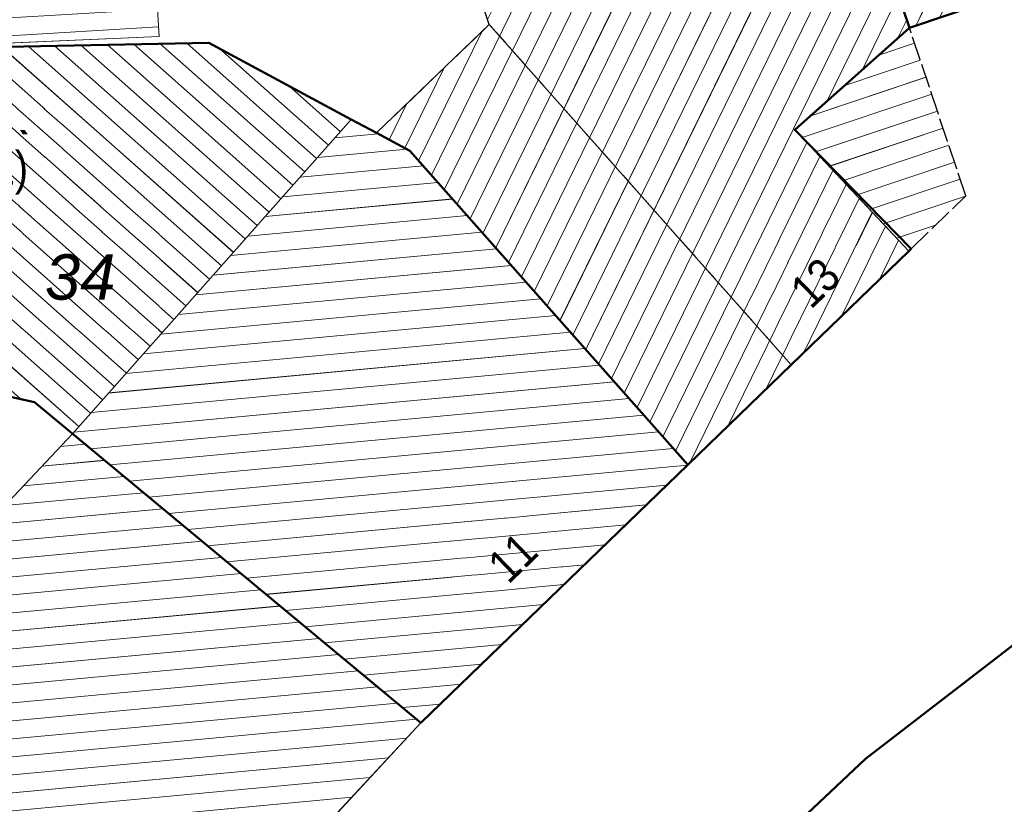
# Model space of a CAD drawing. Header units: millimetres. Extents: x 32365810 to 32368499, y 5620272 to 5622478.
# Tile 237 of 249: x 32366623 to 32366644, y 5620847 to 5620863. Entities that reach past the tile are written whole.
import ezdxf

# ---------------------------------------------------------------- set-up
doc = ezdxf.new("R2010")
doc.units = ezdxf.units.MM
for name, pattern in [('1600.1047', [0]), ('1600.2028', [0]), ('1600.2031', [0.75, 0.5, 0, 0, -0.25]), ('1600.2305', [0.75, 0.5, 0, 0, -0.25]), ('1600.2505', [0]), ('1600.2507', [0])]:
    doc.linetypes.add(name, pattern=pattern)
doc.layers.get('0').update_dxf_attribs({"color": 1, "linetype": 'CONTINUOUS'})
for name, color, linetype in [('_K_Ebene 32', 251, 'CONTINUOUS'), ('_K_Gebäude', 251, 'CONTINUOUS'), ('_K_Lagebezeichnungen', 251, 'CONTINUOUS'), ('_K_Siedlungsflächen - Bauwerke u. Einrichtungen', 251, 'CONTINUOUS'), ('Ebene 32', 7, 'CONTINUOUS')]:
    doc.layers.add(name, color=color, linetype=linetype)
doc.layers.add('_K_Flurstücke_Grenzpunkte', color=251, linetype='CONTINUOUS', lineweight=50)
for name, color, linetype, transparency in [('Flurstücke_Grenzpunkte', 11, 'CONTINUOUS', 0.75), ('Gebäude', 31, 'CONTINUOUS', 0.75), ('Lagebezeichnungen', 12, 'CONTINUOUS', 0.75), ('Siedlungsflächen - Bauwerke u. Einrichtungen', 51, 'CONTINUOUS', 0.75)]:
    doc.layers.add(name, color=color, linetype=linetype, transparency=transparency)
doc.styles.add('Flurstücksnummer - K 10 700', font='ariali.ttf')
doc.styles.add('Hausnummern NRW', font='arial.ttf', dxfattribs={"width": 0.85})

# ---------------------------------------------------------------- blocks, each defined once
blk = doc.blocks.new('O118')
at = {"layer": 'Gebäude', "color": 7, "linetype": '1600.2507', "lineweight": 18}
for p, q in [((32366132.918, 5622220.919), (32366130.558, 5622218.649)), ((32366139.234, 5622213.799), (32366132.918, 5622220.919)), ((32366130.558, 5622218.649), (32366131.259, 5622218.273)), ((32366131.259, 5622218.273), (32366137.07, 5622211.704)), ((32366137.07, 5622211.704), (32366139.234, 5622213.799))]:
    blk.add_line(p, q, dxfattribs=at)
blk = doc.blocks.new('O413')
at = {"layer": 'Gebäude', "color": 7, "linetype": '1600.2305', "lineweight": 18}
blk.add_line((32366132.918, 5622220.919), (32366130.558, 5622218.649), dxfattribs=at)
blk = doc.blocks.new('O538')
at = {"layer": 'Gebäude', "color": 7, "linetype": '1600.2305', "lineweight": 18}
blk.add_line((32366137.07, 5622211.704), (32366139.234, 5622213.799), dxfattribs=at)
blk = doc.blocks.new('O835')
at = {"layer": 'Flurstücke_Grenzpunkte', "color": 7, "linetype": '1600.2028', "lineweight": 35}
for p, q in [((32366141.709, 5622220.848), (32366134.702, 5622241.498)), ((32366139.31, 5622218.714), (32366141.709, 5622220.848)), ((32366119.654, 5622220.392), (32366127.052, 5622220.536)), ((32366127.052, 5622220.536), (32366130.032, 5622218.933)), ((32366130.032, 5622218.933), (32366130.558, 5622218.649)), ((32366141.743, 5622216.227), (32366139.31, 5622218.714)), ((32366130.558, 5622218.649), (32366131.259, 5622218.273)), ((32366131.259, 5622218.273), (32366137.07, 5622211.704)), ((32366141.693, 5622216.178), (32366141.743, 5622216.227)), ((32366139.234, 5622213.799), (32366141.693, 5622216.178)), ((32366137.07, 5622211.704), (32366139.234, 5622213.799))]:
    blk.add_line(p, q, dxfattribs=at)
blk = doc.blocks.new('O896')
at = {"layer": 'Flurstücke_Grenzpunkte', "color": 7, "linetype": '1600.2028', "lineweight": 35}
for p, q in [((32366143.775, 5622243.462), (32366134.689, 5622241.537)), ((32366146.402, 5622233.287), (32366143.775, 5622243.462)), ((32366134.702, 5622241.498), (32366134.689, 5622241.537)), ((32366141.709, 5622220.848), (32366134.702, 5622241.498)), ((32366146.439, 5622233.174), (32366146.402, 5622233.287)), ((32366149.672, 5622223.531), (32366146.439, 5622233.174)), ((32366141.709, 5622220.848), (32366149.672, 5622223.531))]:
    blk.add_line(p, q, dxfattribs=at)
at = {"layer": 'Flurstücke_Grenzpunkte', "color": 7, "lineweight": 18, "insert": (32366141.099, 5622233.456), "char_height": 0.95, "attachment_point": 8, "line_spacing_factor": 0.69, "style": 'Flurstücksnummer - K 10 700', "bg_fill": 2}
blk.add_mtext('324', dxfattribs=at)
blk = doc.blocks.new('O1095')
at = {"layer": 'Flurstücke_Grenzpunkte', "color": 7, "linetype": '1600.2028', "lineweight": 35}
for p, q in [((32366119.654, 5622220.392), (32366127.052, 5622220.536)), ((32366127.052, 5622220.536), (32366130.032, 5622218.933)), ((32366117.929, 5622214.215), (32366119.353, 5622220.386)), ((32366119.353, 5622220.386), (32366119.654, 5622220.392)), ((32366130.032, 5622218.933), (32366130.558, 5622218.649)), ((32366130.558, 5622218.649), (32366131.259, 5622218.273)), ((32366131.259, 5622218.273), (32366137.07, 5622211.704)), ((32366119.729, 5622213.823), (32366117.929, 5622214.215)), ((32366119.729, 5622213.823), (32366123.408, 5622213.013)), ((32366123.408, 5622213.013), (32366131.49, 5622206.305)), ((32366131.49, 5622206.305), (32366137.07, 5622211.704))]:
    blk.add_line(p, q, dxfattribs=at)
at = {"layer": 'Flurstücke_Grenzpunkte', "color": 7, "lineweight": 18, "insert": (32366124.36, 5622215.148), "char_height": 0.95, "attachment_point": 8, "line_spacing_factor": 0.69, "style": 'Flurstücksnummer - K 10 700', "bg_fill": 2}
blk.add_mtext('34', dxfattribs=at)
blk = doc.blocks.new('O1373')
at = {"layer": 'Flurstücke_Grenzpunkte', "color": 7, "linetype": '1600.2028', "lineweight": 35}
for p, q in [((32366146.745, 5622210.144), (32366140.787, 5622205.556)), ((32366140.787, 5622205.556), (32366135.094, 5622200.185))]:
    blk.add_line(p, q, dxfattribs=at)
blk = doc.blocks.new('O1415')
at = {"layer": 'Flurstücke_Grenzpunkte', "color": 7, "linetype": '1600.2028', "lineweight": 35}
for p, q in [((32366141.709, 5622220.848), (32366149.672, 5622223.531)), ((32366139.31, 5622218.714), (32366141.709, 5622220.848)), ((32366141.743, 5622216.227), (32366139.31, 5622218.714)), ((32366141.693, 5622216.178), (32366141.743, 5622216.227)), ((32366139.234, 5622213.799), (32366141.693, 5622216.178)), ((32366137.07, 5622211.704), (32366139.234, 5622213.799)), ((32366131.49, 5622206.305), (32366137.07, 5622211.704)), ((32366146.745, 5622210.144), (32366140.787, 5622205.556)), ((32366131.49, 5622206.305), (32366125.957, 5622200.36)), ((32366140.787, 5622205.556), (32366135.094, 5622200.185))]:
    blk.add_line(p, q, dxfattribs=at)
blk = doc.blocks.new('O1685')
at = {"layer": 'Flurstücke_Grenzpunkte', "color": 7, "linetype": '1600.2028', "lineweight": 35}
for p, q in [((32366117.198, 5622209.87), (32366119.729, 5622213.823)), ((32366119.729, 5622213.823), (32366123.408, 5622213.013)), ((32366123.408, 5622213.013), (32366131.49, 5622206.305)), ((32366117.122, 5622209.752), (32366117.198, 5622209.87)), ((32366115.589, 5622207.359), (32366117.122, 5622209.752)), ((32366115.495, 5622207.211), (32366115.587, 5622207.355)), ((32366115.587, 5622207.355), (32366115.589, 5622207.359)), ((32366115.495, 5622207.211), (32366117.321, 5622206.225)), ((32366117.321, 5622206.225), (32366117.212, 5622206.057)), ((32366131.49, 5622206.305), (32366125.957, 5622200.36)), ((32366117.212, 5622206.057), (32366119.645, 5622204.473)), ((32366119.645, 5622204.473), (32366125.957, 5622200.36))]:
    blk.add_line(p, q, dxfattribs=at)
at = {"layer": 'Flurstücke_Grenzpunkte', "color": 7, "lineweight": 18, "insert": (32366119.546, 5622210.081), "char_height": 0.95, "attachment_point": 8, "line_spacing_factor": 0.69, "style": 'Flurstücksnummer - K 10 700', "bg_fill": 2}
blk.add_mtext('260', dxfattribs=at)
blk = doc.blocks.new('O2057')
at = {"layer": 'Gebäude', "color": 7, "linetype": '1600.2505', "lineweight": 18}
for p, q in [((32366130.032, 5622218.933), (32366124.197, 5622212.356)), ((32366130.558, 5622218.649), (32366130.032, 5622218.933)), ((32366131.259, 5622218.273), (32366130.558, 5622218.649)), ((32366137.07, 5622211.704), (32366131.259, 5622218.273)), ((32366124.197, 5622212.356), (32366131.49, 5622206.305)), ((32366131.49, 5622206.305), (32366137.07, 5622211.704))]:
    blk.add_line(p, q, dxfattribs=at)
at = {"layer": 'Lagebezeichnungen', "color": 7, "lineweight": 18, "insert": (32366133.65, 5622209.512), "char_height": 0.7, "attachment_point": 8, "rotation": 44.0276, "line_spacing_factor": 0.69, "style": 'Hausnummern NRW', "bg_fill": 2}
blk.add_mtext('11', dxfattribs=at)
blk = doc.blocks.new('O2309')
at = {"layer": 'Gebäude', "color": 7, "linetype": '1600.2505', "lineweight": 18}
for p, q in [((32366124.197, 5622212.356), (32366119.738, 5622207.616)), ((32366124.197, 5622212.356), (32366131.49, 5622206.305)), ((32366119.738, 5622207.616), (32366118.008, 5622205.777)), ((32366125.957, 5622200.36), (32366131.49, 5622206.305)), ((32366118.008, 5622205.777), (32366119.645, 5622204.473)), ((32366119.645, 5622204.473), (32366125.957, 5622200.36))]:
    blk.add_line(p, q, dxfattribs=at)
at = {"layer": 'Lagebezeichnungen', "color": 7, "lineweight": 18, "insert": (32366127.993, 5622203.237), "char_height": 0.7, "attachment_point": 8, "rotation": 46.9861, "line_spacing_factor": 0.69, "style": 'Hausnummern NRW', "bg_fill": 2}
blk.add_mtext('9', dxfattribs=at)
blk = doc.blocks.new('O2463')
at = {"layer": 'Gebäude', "color": 7, "linetype": '1600.2505', "lineweight": 18}
for p, q in [((32366138.368, 5622230.585), (32366146.402, 5622233.287)), ((32366146.439, 5622233.174), (32366146.402, 5622233.287)), ((32366149.672, 5622223.531), (32366146.439, 5622233.174)), ((32366138.368, 5622230.585), (32366141.709, 5622220.848)), ((32366141.709, 5622220.848), (32366149.672, 5622223.531))]:
    blk.add_line(p, q, dxfattribs=at)
at = {"layer": 'Lagebezeichnungen', "color": 7, "lineweight": 18, "insert": (32366145.394, 5622222.743), "char_height": 0.7, "attachment_point": 8, "rotation": 18.5619, "line_spacing_factor": 0.69, "style": 'Hausnummern NRW', "bg_fill": 2}
blk.add_mtext('15', dxfattribs=at)
blk = doc.blocks.new('O2641')
at = {"layer": 'Gebäude', "color": 7, "linetype": '1600.2505', "lineweight": 18}
for p, q in [((32366138.368, 5622230.585), (32366136.703, 5622230.041)), ((32366138.368, 5622230.585), (32366141.709, 5622220.848)), ((32366136.703, 5622230.041), (32366134.865, 5622229.443)), ((32366130.546, 5622227.997), (32366134.865, 5622229.443)), ((32366130.546, 5622227.997), (32366132.918, 5622220.919)), ((32366132.918, 5622220.919), (32366130.558, 5622218.649)), ((32366139.31, 5622218.714), (32366141.709, 5622220.848)), ((32366141.693, 5622216.178), (32366139.31, 5622218.714)), ((32366131.259, 5622218.273), (32366130.558, 5622218.649)), ((32366137.07, 5622211.704), (32366131.259, 5622218.273)), ((32366139.234, 5622213.799), (32366141.693, 5622216.178)), ((32366137.07, 5622211.704), (32366139.234, 5622213.799))]:
    blk.add_line(p, q, dxfattribs=at)
at = {"layer": 'Lagebezeichnungen', "color": 7, "lineweight": 18, "insert": (32366139.987, 5622215.258), "char_height": 0.7, "attachment_point": 8, "rotation": 44.0675, "line_spacing_factor": 0.69, "style": 'Hausnummern NRW', "bg_fill": 2}
blk.add_mtext('13', dxfattribs=at)
blk = doc.blocks.new('O2895')
at = {"layer": 'Gebäude', "color": 7, "linetype": '1600.2505', "lineweight": 18}
for p, q in [((32366134.701, 5622241.498), (32366118.605, 5622238.009)), ((32366134.701, 5622241.498), (32366138.368, 5622230.585)), ((32366118.605, 5622238.009), (32366119.654, 5622220.392)), ((32366125.262, 5622233.025), (32366135.089, 5622234.925)), ((32366135.089, 5622234.925), (32366136.703, 5622230.041)), ((32366126.014, 5622220.667), (32366125.262, 5622233.025)), ((32366138.368, 5622230.585), (32366136.703, 5622230.041)), ((32366119.654, 5622220.392), (32366126.014, 5622220.667))]:
    blk.add_line(p, q, dxfattribs=at)
at = {"layer": 'Ebene 32', "color": 7, "lineweight": 18, "insert": (32366127.037, 5622236.395), "char_height": 0.7, "attachment_point": 8, "line_spacing_factor": 0.69, "style": 'Hausnummern NRW', "bg_fill": 2}
blk.add_mtext('(2)', dxfattribs=at)
blk = doc.blocks.new('O2945')
at = {"layer": 'Gebäude', "color": 7, "linetype": '1600.2505', "lineweight": 18}
for p, q in [((32366127.052, 5622220.536), (32366119.654, 5622220.392)), ((32366130.032, 5622218.933), (32366127.052, 5622220.536)), ((32366117.929, 5622214.215), (32366119.353, 5622220.386)), ((32366119.654, 5622220.392), (32366119.353, 5622220.386)), ((32366130.032, 5622218.933), (32366124.197, 5622212.356)), ((32366119.729, 5622213.823), (32366117.929, 5622214.215)), ((32366119.729, 5622213.823), (32366123.408, 5622213.013)), ((32366123.408, 5622213.013), (32366124.197, 5622212.356))]:
    blk.add_line(p, q, dxfattribs=at)
at = {"layer": 'Ebene 32', "color": 7, "lineweight": 18, "insert": (32366122.762, 5622217.358), "char_height": 0.7, "attachment_point": 8, "line_spacing_factor": 0.69, "style": 'Hausnummern NRW', "bg_fill": 2}
blk.add_mtext('(1)', dxfattribs=at)
blk = doc.blocks.new('O3494')
at = {"layer": 'Siedlungsflächen - Bauwerke u. Einrichtungen', "color": 7, "linetype": '1600.2031', "lineweight": 18}
for p, q in [((32366141.709, 5622220.848), (32366139.31, 5622218.714)), ((32366142.887, 5622217.333), (32366141.709, 5622220.848)), ((32366139.31, 5622218.714), (32366141.693, 5622216.178)), ((32366141.743, 5622216.227), (32366142.887, 5622217.333)), ((32366141.693, 5622216.178), (32366141.743, 5622216.227))]:
    blk.add_line(p, q, dxfattribs=at)
blk = doc.blocks.new('*X1046')
at = {"color": 253, "linetype": '1600.1047', "lineweight": 18, "true_color": 0xb2b2b2}
for p, q in [((32366129.687813, 5622218.545045), (32366130.594477, 5622218.629435)), ((32366129.323606, 5622218.134524), (32366131.192806, 5622218.308505)), ((32366128.9594, 5622217.724004), (32366131.532763, 5622217.963526)), ((32366128.595193, 5622217.313484), (32366131.840581, 5622217.615556)), ((32366128.230987, 5622216.902964), (32366132.148399, 5622217.267586)), ((32366127.866781, 5622216.492443), (32366132.456216, 5622216.919616)), ((32366127.502574, 5622216.081923), (32366132.764034, 5622216.571646)), ((32366127.138368, 5622215.671403), (32366133.071851, 5622216.223676)), ((32366126.774161, 5622215.260882), (32366133.379669, 5622215.875706)), ((32366126.409955, 5622214.850362), (32366133.687487, 5622215.527736)), ((32366126.045748, 5622214.439842), (32366133.995304, 5622215.179766)), ((32366125.681542, 5622214.029322), (32366134.303122, 5622214.831796)), ((32366125.317335, 5622213.618801), (32366134.61094, 5622214.483826)), ((32366124.953129, 5622213.208281), (32366134.918757, 5622214.135856)), ((32366124.588923, 5622212.797761), (32366135.226575, 5622213.787886)), ((32366124.224716, 5622212.387241), (32366135.534392, 5622213.439916)), ((32366124.574079, 5622212.043138), (32366135.84221, 5622213.091946)), ((32366124.982218, 5622211.704505), (32366136.150028, 5622212.743976)), ((32366125.390356, 5622211.365873), (32366136.457845, 5622212.396006)), ((32366125.798495, 5622211.02724), (32366136.765663, 5622212.048036)), ((32366126.206633, 5622210.688608), (32366137.065131, 5622211.699288)), ((32366126.614772, 5622210.349975), (32366136.634453, 5622211.282581)), ((32366127.02291, 5622210.011343), (32366136.203776, 5622210.865874)), ((32366127.431049, 5622209.672711), (32366135.773099, 5622210.449167)), ((32366127.839187, 5622209.334078), (32366135.342422, 5622210.03246)), ((32366128.247326, 5622208.995446), (32366134.911745, 5622209.615752)), ((32366128.655464, 5622208.656813), (32366134.481067, 5622209.199045)), ((32366129.063603, 5622208.318181), (32366134.05039, 5622208.782338)), ((32366129.471741, 5622207.979549), (32366133.619713, 5622208.365631)), ((32366129.87988, 5622207.640916), (32366133.189036, 5622207.948924)), ((32366130.288018, 5622207.302284), (32366132.758359, 5622207.532217)), ((32366130.696157, 5622206.963651), (32366132.327681, 5622207.115509)), ((32366131.104296, 5622206.625019), (32366131.897004, 5622206.698802))]:
    blk.add_line(p, q, dxfattribs=at)
blk = doc.blocks.new('*X1129')
at = {"color": 253, "linetype": '1600.1047', "lineweight": 18, "true_color": 0xb2b2b2}
for p, q in [((32366123.947207, 5622212.090466), (32366124.45956, 5622212.138154)), ((32366123.558915, 5622211.677703), (32366124.867699, 5622211.799522)), ((32366123.170622, 5622211.264941), (32366125.275837, 5622211.460889)), ((32366122.78233, 5622210.852179), (32366125.683976, 5622211.122257)), ((32366122.394037, 5622210.439417), (32366126.092114, 5622210.783624)), ((32366122.005745, 5622210.026655), (32366126.500253, 5622210.444992)), ((32366121.617452, 5622209.613893), (32366126.908391, 5622210.106359)), ((32366121.22916, 5622209.201131), (32366127.31653, 5622209.767727)), ((32366120.840867, 5622208.788368), (32366127.724668, 5622209.429095)), ((32366120.452575, 5622208.375606), (32366128.132807, 5622209.090462)), ((32366120.064282, 5622207.962844), (32366128.540945, 5622208.75183)), ((32366119.675989, 5622207.550082), (32366128.949084, 5622208.413197)), ((32366119.287691, 5622207.137319), (32366129.357222, 5622208.074565)), ((32366118.899394, 5622206.724557), (32366129.765361, 5622207.735933)), ((32366118.511096, 5622206.311794), (32366130.173499, 5622207.3973)), ((32366118.122799, 5622205.899031), (32366130.581638, 5622207.058668)), ((32366118.306176, 5622205.539479), (32366130.989776, 5622206.720035)), ((32366118.729509, 5622205.202261), (32366131.397915, 5622206.381403)), ((32366119.152842, 5622204.865043), (32366131.192821, 5622205.985692)), ((32366119.576175, 5622204.527824), (32366130.809056, 5622205.573352)), ((32366120.068517, 5622204.197029), (32366130.425292, 5622205.161011)), ((32366120.574257, 5622203.867481), (32366130.041527, 5622204.74867)), ((32366121.079996, 5622203.537934), (32366129.657762, 5622204.33633)), ((32366121.585736, 5622203.208386), (32366129.273998, 5622203.923989)), ((32366122.091475, 5622202.878838), (32366128.890233, 5622203.511648)), ((32366122.597215, 5622202.54929), (32366128.506468, 5622203.099308)), ((32366123.102954, 5622202.219742), (32366128.122704, 5622202.686967)), ((32366123.608694, 5622201.890194), (32366127.738939, 5622202.274626)), ((32366124.114433, 5622201.560646), (32366127.355174, 5622201.862285)), ((32366124.620173, 5622201.231098), (32366126.971409, 5622201.449945)), ((32366125.125913, 5622200.90155), (32366126.587645, 5622201.037604)), ((32366125.631652, 5622200.572002), (32366126.20388, 5622200.625263))]:
    blk.add_line(p, q, dxfattribs=at)
blk = doc.blocks.new('*X1173')
at = {"color": 253, "linetype": '1600.1047', "lineweight": 18, "true_color": 0xb2b2b2}
for p, q in [((32366141.065386, 5622222.723746), (32366146.197918, 5622233.218363)), ((32366140.893267, 5622223.22537), (32366145.698294, 5622233.050329)), ((32366141.237505, 5622222.222123), (32366146.501905, 5622232.986374)), ((32366140.549029, 5622224.228617), (32366144.699046, 5622232.714262)), ((32366140.721148, 5622223.726993), (32366145.19867, 5622232.882295)), ((32366140.37691, 5622224.73024), (32366144.199423, 5622232.546228)), ((32366140.20479, 5622225.231863), (32366143.699799, 5622232.378194)), ((32366141.409624, 5622221.7205), (32366146.671687, 5622232.47997)), ((32366140.032671, 5622225.733487), (32366143.200175, 5622232.21016)), ((32366139.688433, 5622226.736734), (32366142.200927, 5622231.874092)), ((32366139.860552, 5622226.23511), (32366142.700551, 5622232.042126)), ((32366141.581743, 5622221.218876), (32366146.841468, 5622231.973567)), ((32366139.516314, 5622227.238357), (32366141.701303, 5622231.706059)), ((32366139.344195, 5622227.73998), (32366141.201679, 5622231.538025)), ((32366141.839273, 5622220.891893), (32366147.01125, 5622231.467163)), ((32366139.172076, 5622228.241604), (32366140.702055, 5622231.369991)), ((32366138.999957, 5622228.743227), (32366140.202431, 5622231.201957)), ((32366138.655718, 5622229.746474), (32366139.203183, 5622230.865889)), ((32366138.827838, 5622229.244851), (32366139.702807, 5622231.033923)), ((32366142.339076, 5622221.060294), (32366147.181031, 5622230.96076)), ((32366138.483599, 5622230.248098), (32366138.703559, 5622230.697856)), ((32366142.838879, 5622221.228694), (32366147.350812, 5622230.454357)), ((32366143.338682, 5622221.397094), (32366147.520594, 5622229.947953)), ((32366143.838485, 5622221.565495), (32366147.690375, 5622229.44155)), ((32366144.338289, 5622221.733895), (32366147.860157, 5622228.935147)), ((32366144.838092, 5622221.902295), (32366148.029938, 5622228.428743)), ((32366145.337895, 5622222.070696), (32366148.199719, 5622227.92234)), ((32366145.837698, 5622222.239096), (32366148.369501, 5622227.415936)), ((32366146.337501, 5622222.407496), (32366148.539282, 5622226.909533)), ((32366146.837304, 5622222.575897), (32366148.709064, 5622226.40313)), ((32366147.337107, 5622222.744297), (32366148.878845, 5622225.896726)), ((32366147.836911, 5622222.912697), (32366149.048626, 5622225.390323)), ((32366148.336714, 5622223.081098), (32366149.218408, 5622224.883919)), ((32366148.836517, 5622223.249498), (32366149.388189, 5622224.377516)), ((32366149.33632, 5622223.417898), (32366149.557971, 5622223.871113))]:
    blk.add_line(p, q, dxfattribs=at)
blk = doc.blocks.new('*X1226')
at = {"color": 253, "linetype": '1600.1047', "lineweight": 18, "true_color": 0xb2b2b2}
for p, q in [((32366131.709152, 5622217.764129), (32366137.90546, 5622230.433876)), ((32366131.977975, 5622217.46024), (32366138.379881, 5622230.550375)), ((32366132.884104, 5622221.020144), (32366137.408626, 5622230.271547)), ((32366132.246799, 5622217.15635), (32366138.552, 5622230.048752)), ((32366132.714367, 5622221.526637), (32366136.911793, 5622230.109218)), ((32366132.544629, 5622222.03313), (32366136.415189, 5622229.94736)), ((32366132.205155, 5622223.046116), (32366135.422315, 5622229.624324)), ((32366132.374892, 5622222.539623), (32366135.918752, 5622229.785842)), ((32366132.035417, 5622223.55261), (32366134.925878, 5622229.462807)), ((32366132.515622, 5622216.852461), (32366138.724119, 5622229.547128)), ((32366131.86568, 5622224.059103), (32366134.427034, 5622229.296369)), ((32366131.695942, 5622224.565596), (32366133.927855, 5622229.129244)), ((32366132.784446, 5622216.548571), (32366138.896238, 5622229.045505)), ((32366131.356467, 5622225.578582), (32366132.929496, 5622228.794994)), ((32366131.526205, 5622225.072089), (32366133.428675, 5622228.962119)), ((32366131.18673, 5622226.085076), (32366132.430316, 5622228.627869)), ((32366131.016992, 5622226.591569), (32366131.931137, 5622228.460743)), ((32366133.05327, 5622216.244682), (32366139.068357, 5622228.543882)), ((32366130.847255, 5622227.098062), (32366131.431957, 5622228.293618)), ((32366130.677517, 5622227.604555), (32366130.932778, 5622228.126493)), ((32366133.322093, 5622215.940792), (32366139.240476, 5622228.042258)), ((32366133.590917, 5622215.636903), (32366139.412595, 5622227.540635)), ((32366133.85974, 5622215.333013), (32366139.584714, 5622227.039011)), ((32366134.128564, 5622215.029124), (32366139.756833, 5622226.537388)), ((32366134.397387, 5622214.725234), (32366139.928953, 5622226.035764)), ((32366134.666211, 5622214.421345), (32366140.101072, 5622225.534141)), ((32366134.935034, 5622214.117455), (32366140.273191, 5622225.032518)), ((32366135.203858, 5622213.813566), (32366140.44531, 5622224.530894)), ((32366135.472681, 5622213.509677), (32366140.617429, 5622224.029271)), ((32366135.741505, 5622213.205787), (32366140.789548, 5622223.527647)), ((32366136.010328, 5622212.901898), (32366140.961667, 5622223.026024)), ((32366136.279152, 5622212.598008), (32366141.133786, 5622222.524401)), ((32366139.97855, 5622219.3087), (32366141.305906, 5622222.022777)), ((32366140.717443, 5622219.965973), (32366141.478025, 5622221.521154)), ((32366141.456335, 5622220.623245), (32366141.650144, 5622221.01953)), ((32366131.440328, 5622218.068019), (32366132.760592, 5622220.767595)), ((32366131.151367, 5622218.330732), (32366131.972347, 5622220.00941)), ((32366130.820671, 5622218.508109), (32366131.184102, 5622219.251225)), ((32366136.547975, 5622212.294119), (32366139.558414, 5622218.449637)), ((32366136.816799, 5622211.990229), (32366139.832965, 5622218.157458)), ((32366137.116074, 5622211.748605), (32366140.107516, 5622217.86528)), ((32366137.908896, 5622212.516147), (32366140.382067, 5622217.573102)), ((32366138.701717, 5622213.283689), (32366140.656618, 5622217.280923)), ((32366139.494381, 5622214.05091), (32366140.931168, 5622216.988745)), ((32366140.286726, 5622214.817477), (32366141.205719, 5622216.696566)), ((32366141.07907, 5622215.584043), (32366141.48027, 5622216.404388))]:
    blk.add_line(p, q, dxfattribs=at)
blk = doc.blocks.new('*X1298')
at = {"color": 253, "linetype": '1600.1047', "lineweight": 18, "true_color": 0xb2b2b2}
for p, q in [((32366133.417728, 5622241.219835), (32366134.767462, 5622241.30021)), ((32366131.028211, 5622240.701879), (32366134.891217, 5622240.931915)), ((32366128.638694, 5622240.183923), (32366135.014971, 5622240.56362)), ((32366126.249177, 5622239.665967), (32366135.138726, 5622240.195325)), ((32366123.85966, 5622239.14801), (32366135.262481, 5622239.82703)), ((32366121.470143, 5622238.630054), (32366135.386236, 5622239.458736)), ((32366119.080626, 5622238.112098), (32366135.509991, 5622239.090441)), ((32366118.622853, 5622237.709174), (32366135.633746, 5622238.722146)), ((32366118.645143, 5622237.334837), (32366135.757501, 5622238.353851)), ((32366118.667433, 5622236.9605), (32366135.881256, 5622237.985556)), ((32366118.689722, 5622236.586163), (32366136.005011, 5622237.617261)), ((32366118.712012, 5622236.211826), (32366136.128766, 5622237.248966)), ((32366118.734302, 5622235.837489), (32366136.252521, 5622236.880671)), ((32366118.756592, 5622235.463152), (32366136.376275, 5622236.512377)), ((32366118.778882, 5622235.088815), (32366136.50003, 5622236.144082)), ((32366118.801172, 5622234.714478), (32366136.623785, 5622235.775787)), ((32366118.823461, 5622234.340141), (32366136.74754, 5622235.407492)), ((32366118.845751, 5622233.965804), (32366136.871295, 5622235.039197)), ((32366135.208135, 5622234.564494), (32366136.99505, 5622234.670902)), ((32366118.868041, 5622233.591467), (32366132.341542, 5622234.393793)), ((32366135.329884, 5622234.19608), (32366137.118805, 5622234.302607)), ((32366135.451633, 5622233.827666), (32366137.24256, 5622233.934312)), ((32366118.890331, 5622233.21713), (32366129.533811, 5622233.850933)), ((32366135.573381, 5622233.459251), (32366137.366315, 5622233.566018)), ((32366118.912621, 5622232.842793), (32366126.726081, 5622233.308072)), ((32366135.69513, 5622233.090837), (32366137.49007, 5622233.197723)), ((32366118.93491, 5622232.468456), (32366125.2729, 5622232.845874)), ((32366135.816879, 5622232.722422), (32366137.613824, 5622232.829428)), ((32366118.9572, 5622232.094119), (32366125.295677, 5622232.471566)), ((32366135.938627, 5622232.354008), (32366137.737579, 5622232.461133)), ((32366118.97949, 5622231.719782), (32366125.318454, 5622232.097258)), ((32366136.060376, 5622231.985594), (32366137.861334, 5622232.092838)), ((32366119.00178, 5622231.345445), (32366125.341231, 5622231.72295)), ((32366136.182125, 5622231.617179), (32366137.985089, 5622231.724543)), ((32366119.02407, 5622230.971108), (32366125.364009, 5622231.348642)), ((32366136.303874, 5622231.248765), (32366138.108844, 5622231.356248)), ((32366119.046359, 5622230.596771), (32366125.386786, 5622230.974334)), ((32366136.425622, 5622230.880351), (32366138.232599, 5622230.987953)), ((32366119.068649, 5622230.222434), (32366125.409563, 5622230.600026)), ((32366136.547371, 5622230.511936), (32366138.356354, 5622230.619659)), ((32366119.090939, 5622229.848097), (32366125.43234, 5622230.225718)), ((32366136.66912, 5622230.143522), (32366137.094273, 5622230.168839)), ((32366119.113229, 5622229.47376), (32366125.455117, 5622229.85141)), ((32366119.135519, 5622229.099423), (32366125.477894, 5622229.477102)), ((32366119.157808, 5622228.725086), (32366125.500671, 5622229.102794)), ((32366119.180098, 5622228.350749), (32366125.523448, 5622228.728486)), ((32366119.202388, 5622227.976413), (32366125.546225, 5622228.354178)), ((32366119.224678, 5622227.602076), (32366125.569003, 5622227.97987)), ((32366119.246968, 5622227.227739), (32366125.59178, 5622227.605562)), ((32366119.269257, 5622226.853402), (32366125.614557, 5622227.231254)), ((32366119.291547, 5622226.479065), (32366125.637334, 5622226.856946)), ((32366119.313837, 5622226.104728), (32366125.660111, 5622226.482638)), ((32366119.336127, 5622225.730391), (32366125.682888, 5622226.10833)), ((32366119.358417, 5622225.356054), (32366125.705665, 5622225.734023)), ((32366119.380706, 5622224.981717), (32366125.728442, 5622225.359715)), ((32366119.402996, 5622224.60738), (32366125.751219, 5622224.985407)), ((32366119.425286, 5622224.233043), (32366125.773997, 5622224.611099)), ((32366119.447576, 5622223.858706), (32366125.796774, 5622224.236791)), ((32366119.469866, 5622223.484369), (32366125.819551, 5622223.862483)), ((32366119.492155, 5622223.110032), (32366125.842328, 5622223.488175)), ((32366119.514445, 5622222.735695), (32366125.865105, 5622223.113867)), ((32366119.536735, 5622222.361358), (32366125.887882, 5622222.739559)), ((32366119.559025, 5622221.987021), (32366125.910659, 5622222.365251)), ((32366119.581315, 5622221.612684), (32366125.933436, 5622221.990943)), ((32366119.603604, 5622221.238347), (32366125.956213, 5622221.616635)), ((32366119.625894, 5622220.86401), (32366125.978991, 5622221.242327)), ((32366119.648184, 5622220.489673), (32366126.001768, 5622220.868019))]:
    blk.add_line(p, q, dxfattribs=at)
blk = doc.blocks.new('*X1314')
at = {"color": 253, "linetype": '1600.1047', "lineweight": 18, "true_color": 0xb2b2b2}
for p, q in [((32366126.071199, 5622214.468529), (32366119.400132, 5622220.386939)), ((32366126.320068, 5622214.749045), (32366119.952928, 5622220.397819)), ((32366126.568937, 5622215.029561), (32366120.505856, 5622220.408581)), ((32366126.817806, 5622215.310077), (32366121.058783, 5622220.419344)), ((32366127.066675, 5622215.590593), (32366121.611711, 5622220.430106)), ((32366127.315544, 5622215.871109), (32366122.164638, 5622220.440869)), ((32366127.564412, 5622216.151625), (32366122.717566, 5622220.451631)), ((32366127.813281, 5622216.432141), (32366123.270493, 5622220.462394)), ((32366128.06215, 5622216.712657), (32366123.823421, 5622220.473157)), ((32366128.311019, 5622216.993173), (32366124.376348, 5622220.483919)), ((32366128.559888, 5622217.273689), (32366124.929276, 5622220.494682)), ((32366128.808757, 5622217.554205), (32366125.482203, 5622220.505444)), ((32366129.057626, 5622217.834721), (32366126.035131, 5622220.516207)), ((32366129.306495, 5622218.115237), (32366126.588058, 5622220.526969)), ((32366129.555364, 5622218.395753), (32366127.282999, 5622220.411741)), ((32366125.82233, 5622214.188013), (32366119.265167, 5622220.00537)), ((32366125.573461, 5622213.907497), (32366119.169145, 5622219.589252)), ((32366129.804233, 5622218.676269), (32366128.718352, 5622219.639637)), ((32366125.324592, 5622213.626981), (32366119.073123, 5622219.173134)), ((32366125.075723, 5622213.346465), (32366118.977101, 5622218.757016)), ((32366124.826854, 5622213.065949), (32366118.881079, 5622218.340898)), ((32366124.577985, 5622212.785433), (32366118.785057, 5622217.92478)), ((32366124.329116, 5622212.504916), (32366118.689035, 5622217.508662)), ((32366123.11985, 5622213.076441), (32366118.593013, 5622217.092544)), ((32366122.368275, 5622213.241915), (32366118.496991, 5622216.676425)), ((32366121.616699, 5622213.407388), (32366118.400968, 5622216.260307)), ((32366120.865124, 5622213.572861), (32366118.304946, 5622215.844189)), ((32366120.113548, 5622213.738335), (32366118.208924, 5622215.428071)), ((32366119.363283, 5622213.902645), (32366118.112902, 5622215.011953)), ((32366118.614392, 5622214.065737), (32366118.01688, 5622214.595835))]:
    blk.add_line(p, q, dxfattribs=at)
blk = doc.blocks.new('*X1401')
at = {"color": 253, "linetype": '1600.1047', "lineweight": 18, "true_color": 0xb2b2b2}
for p, q in [((32366141.068987, 5622220.278685), (32366141.815906, 5622220.529006)), ((32366140.355602, 5622219.644102), (32366141.935068, 5622220.173443)), ((32366139.642217, 5622219.009519), (32366142.05423, 5622219.817879)), ((32366139.461013, 5622218.553291), (32366142.173391, 5622219.462316)), ((32366139.743645, 5622218.252513), (32366142.292553, 5622219.106752)), ((32366140.026277, 5622217.951735), (32366142.411715, 5622218.751189)), ((32366140.308909, 5622217.650956), (32366142.530877, 5622218.395625)), ((32366140.591541, 5622217.350178), (32366142.650039, 5622218.040061)), ((32366140.874173, 5622217.0494), (32366142.769201, 5622217.684498)), ((32366141.156805, 5622216.748621), (32366142.87984, 5622217.326078)), ((32366141.439437, 5622216.447843), (32366142.253697, 5622216.720734))]:
    blk.add_line(p, q, dxfattribs=at)

msp = doc.modelspace()

# ---------------------------------------------------------------- linework, layer by layer
at = {"layer": '_K_Flurstücke_Grenzpunkte', "linetype": '1600.2028', "lineweight": 35}
for p, q in [((32366641.534, 5620863.102), (32366649.497, 5620865.785)), ((32366639.135, 5620860.968), (32366641.534, 5620863.102)), ((32366641.568, 5620858.481), (32366639.135, 5620860.968)), ((32366639.059, 5620856.053), (32366641.518, 5620858.432)), ((32366641.518, 5620858.432), (32366641.568, 5620858.481)), ((32366619.554, 5620856.077), (32366623.233, 5620855.267)), ((32366636.895, 5620853.958), (32366639.059, 5620856.053)), ((32366623.233, 5620855.267), (32366631.315, 5620848.559)), ((32366631.315, 5620848.559), (32366636.895, 5620853.958)), ((32366646.57, 5620852.398), (32366640.612, 5620847.81)), ((32366631.315, 5620848.559), (32366625.782, 5620842.614)), ((32366631.315, 5620848.559), (32366625.782, 5620842.614)), ((32366640.612, 5620847.81), (32366634.919, 5620842.439))]:
    msp.add_line(p, q, dxfattribs=at)
at = {"layer": '_K_Flurstücke_Grenzpunkte', "linetype": '1600.2028'}
for points in [[(32366649.497, 5620865.785), (32366646.264, 5620875.428), (32366646.227, 5620875.541), (32366643.6, 5620885.716), (32366634.514, 5620883.791), (32366634.527, 5620883.752), (32366641.534, 5620863.102)], [(32366634.527, 5620883.752), (32366634.514, 5620883.791), (32366620.19, 5620880.753), (32366619.271, 5620880.931), (32366618.02, 5620880.79), (32366618.549, 5620872.502), (32366619.178, 5620862.64), (32366619.479, 5620862.646), (32366626.877, 5620862.79), (32366629.857, 5620861.187), (32366630.383, 5620860.903), (32366631.084, 5620860.527), (32366636.895, 5620853.958), (32366639.059, 5620856.053), (32366641.518, 5620858.432), (32366641.568, 5620858.481), (32366639.135, 5620860.968), (32366641.534, 5620863.102)], [(32366634.919, 5620842.439), (32366640.612, 5620847.81), (32366646.57, 5620852.398), (32366652.291, 5620845.343), (32366635.27, 5620838.092), (32366632.911, 5620837.087), (32366627.862, 5620834.936)]]:
    msp.add_lwpolyline(points, close=True, dxfattribs=at)
at = {"layer": '_K_Gebäude', "linetype": '1600.1047', "lineweight": 18}
for p, q in [((32366641.665, 5620863.146), (32366646.837, 5620873.721)), ((32366631.535, 5620860.018), (32366637.731, 5620872.688)), ((32366631.803, 5620859.714), (32366638.205, 5620872.804)), ((32366632.072, 5620859.41), (32366638.377, 5620872.302)), ((32366632.341, 5620859.106), (32366638.55, 5620871.801)), ((32366632.61, 5620858.802), (32366638.722, 5620871.299)), ((32366632.879, 5620858.498), (32366638.894, 5620870.798)), ((32366633.148, 5620858.194), (32366639.066, 5620870.296)), ((32366633.416, 5620857.891), (32366639.238, 5620869.794)), ((32366633.685, 5620857.587), (32366639.41, 5620869.293)), ((32366633.954, 5620857.283), (32366639.582, 5620868.791)), ((32366634.223, 5620856.979), (32366639.754, 5620868.289)), ((32366634.492, 5620856.675), (32366639.927, 5620867.788)), ((32366634.76, 5620856.371), (32366640.099, 5620867.286)), ((32366635.029, 5620856.067), (32366640.271, 5620866.785)), ((32366635.298, 5620855.763), (32366640.443, 5620866.283)), ((32366635.567, 5620855.459), (32366640.615, 5620865.781)), ((32366635.836, 5620855.156), (32366640.787, 5620865.28)), ((32366636.105, 5620854.852), (32366640.959, 5620864.778)), ((32366639.804, 5620861.562), (32366641.131, 5620864.276)), ((32366640.543, 5620862.22), (32366641.303, 5620863.775)), ((32366641.282, 5620862.877), (32366641.476, 5620863.273)), ((32366619.474, 5620862.743), (32366625.827, 5620863.122)), ((32366631.266, 5620860.322), (32366632.586, 5620863.021)), ((32366627.888, 5620858.966), (32366623.649, 5620862.727)), ((32366628.136, 5620859.247), (32366624.202, 5620862.738)), ((32366628.385, 5620859.527), (32366624.755, 5620862.748)), ((32366628.634, 5620859.808), (32366625.308, 5620862.759)), ((32366628.883, 5620860.088), (32366625.861, 5620862.77)), ((32366629.132, 5620860.369), (32366626.413, 5620862.781)), ((32366640.894, 5620862.532), (32366641.641, 5620862.783)), ((32366625.897, 5620856.722), (32366619.226, 5620862.641)), ((32366626.145, 5620857.003), (32366619.778, 5620862.651)), ((32366626.394, 5620857.283), (32366620.331, 5620862.662)), ((32366626.643, 5620857.564), (32366620.884, 5620862.673)), ((32366626.892, 5620857.844), (32366621.437, 5620862.684)), ((32366627.141, 5620858.125), (32366621.99, 5620862.695)), ((32366627.39, 5620858.405), (32366622.543, 5620862.705)), ((32366627.639, 5620858.686), (32366623.096, 5620862.716)), ((32366629.381, 5620860.649), (32366627.108, 5620862.665)), ((32366640.181, 5620861.898), (32366641.76, 5620862.427)), ((32366625.648, 5620856.442), (32366619.091, 5620862.259)), ((32366630.977, 5620860.584), (32366631.798, 5620862.263)), ((32366639.468, 5620861.263), (32366641.88, 5620862.072)), ((32366625.399, 5620856.161), (32366618.995, 5620861.843)), ((32366629.63, 5620860.93), (32366628.544, 5620861.893)), ((32366639.286, 5620860.807), (32366641.999, 5620861.716)), ((32366630.646, 5620860.762), (32366631.01, 5620861.505)), ((32366625.15, 5620855.881), (32366618.899, 5620861.427)), ((32366639.569, 5620860.506), (32366642.118, 5620861.36)), ((32366624.901, 5620855.6), (32366618.803, 5620861.011)), ((32366629.513, 5620860.799), (32366630.42, 5620860.883)), ((32366639.852, 5620860.205), (32366642.237, 5620861.005)), ((32366636.373, 5620854.548), (32366639.384, 5620860.703)), ((32366624.652, 5620855.32), (32366618.707, 5620860.595)), ((32366629.149, 5620860.388), (32366631.018, 5620860.562)), ((32366640.134, 5620859.905), (32366642.356, 5620860.649)), ((32366636.642, 5620854.244), (32366639.658, 5620860.411)), ((32366640.417, 5620859.604), (32366642.475, 5620860.294)), ((32366624.403, 5620855.039), (32366618.61, 5620860.178)), ((32366628.785, 5620859.978), (32366631.358, 5620860.217)), ((32366636.942, 5620854.002), (32366639.933, 5620860.119)), ((32366628.421, 5620859.567), (32366631.666, 5620859.869)), ((32366640.7, 5620859.303), (32366642.595, 5620859.938)), ((32366624.155, 5620854.759), (32366618.514, 5620859.762)), ((32366637.734, 5620854.77), (32366640.207, 5620859.827)), ((32366628.056, 5620859.157), (32366631.974, 5620859.521)), ((32366638.527, 5620855.537), (32366640.482, 5620859.535)), ((32366640.982, 5620859.002), (32366642.705, 5620859.58)), ((32366622.945, 5620855.33), (32366618.418, 5620859.346)), ((32366639.32, 5620856.305), (32366640.757, 5620859.242)), ((32366627.692, 5620858.746), (32366632.282, 5620859.173)), ((32366627.328, 5620858.336), (32366632.589, 5620858.825)), ((32366640.112, 5620857.071), (32366641.031, 5620858.95)), ((32366641.265, 5620858.702), (32366642.079, 5620858.974)), ((32366640.904, 5620857.838), (32366641.306, 5620858.658)), ((32366626.964, 5620857.925), (32366632.897, 5620858.477)), ((32366626.6, 5620857.515), (32366633.205, 5620858.129)), ((32366626.235, 5620857.104), (32366633.513, 5620857.781)), ((32366625.871, 5620856.694), (32366633.821, 5620857.433)), ((32366625.507, 5620856.283), (32366634.129, 5620857.085)), ((32366625.143, 5620855.872), (32366634.436, 5620856.737)), ((32366624.779, 5620855.462), (32366634.744, 5620856.39)), ((32366624.414, 5620855.051), (32366635.052, 5620856.042)), ((32366624.05, 5620854.641), (32366635.36, 5620855.694)), ((32366624.4, 5620854.297), (32366635.668, 5620855.346)), ((32366624.808, 5620853.958), (32366635.975, 5620854.998)), ((32366625.216, 5620853.62), (32366636.283, 5620854.65)), ((32366623.773, 5620854.344), (32366624.285, 5620854.392)), ((32366625.624, 5620853.281), (32366636.591, 5620854.302)), ((32366623.384, 5620853.931), (32366624.693, 5620854.053)), ((32366626.032, 5620852.942), (32366636.891, 5620853.953)), ((32366622.996, 5620853.519), (32366625.101, 5620853.715)), ((32366626.44, 5620852.604), (32366636.46, 5620853.536)), ((32366622.608, 5620853.106), (32366625.509, 5620853.376)), ((32366626.848, 5620852.265), (32366636.029, 5620853.12)), ((32366622.219, 5620852.693), (32366625.918, 5620853.037)), ((32366621.831, 5620852.28), (32366626.326, 5620852.699)), ((32366627.256, 5620851.926), (32366635.599, 5620852.703)), ((32366621.443, 5620851.868), (32366626.734, 5620852.36)), ((32366627.665, 5620851.588), (32366635.168, 5620852.286)), ((32366621.055, 5620851.455), (32366627.142, 5620852.021)), ((32366628.073, 5620851.249), (32366634.737, 5620851.869)), ((32366620.666, 5620851.042), (32366627.55, 5620851.683)), ((32366628.481, 5620850.91), (32366634.306, 5620851.453)), ((32366620.278, 5620850.629), (32366627.958, 5620851.344)), ((32366619.89, 5620850.217), (32366628.366, 5620851.005)), ((32366628.889, 5620850.572), (32366633.876, 5620851.036)), ((32366619.501, 5620849.804), (32366628.775, 5620850.667)), ((32366629.297, 5620850.233), (32366633.445, 5620850.619)), ((32366619.113, 5620849.391), (32366629.183, 5620850.328)), ((32366629.705, 5620849.895), (32366633.014, 5620850.203)), ((32366618.725, 5620848.978), (32366629.591, 5620849.99)), ((32366630.113, 5620849.556), (32366632.584, 5620849.786)), ((32366618.337, 5620848.565), (32366629.999, 5620849.651)), ((32366630.522, 5620849.217), (32366632.153, 5620849.369)), ((32366617.948, 5620848.153), (32366630.407, 5620849.312)), ((32366618.132, 5620847.793), (32366630.815, 5620848.974)), ((32366630.93, 5620848.879), (32366631.722, 5620848.952)), ((32366618.555, 5620847.456), (32366631.223, 5620848.635)), ((32366618.978, 5620847.119), (32366631.018, 5620848.239)), ((32366619.402, 5620846.781), (32366630.634, 5620847.827)), ((32366619.894, 5620846.451), (32366630.251, 5620847.415)), ((32366620.4, 5620846.121), (32366629.867, 5620847.002))]:
    msp.add_line(p, q, dxfattribs=at)
at = {"layer": '_K_Gebäude', "linetype": '1600.2507', "lineweight": 18}
msp.add_line((32366632.743, 5620863.173), (32366630.383, 5620860.903), dxfattribs=at)
at = {"layer": '_K_Gebäude', "linetype": '1600.2505', "lineweight": 18}
msp.add_lwpolyline([(32366636.528, 5620872.295), (32366634.914, 5620877.179), (32366625.087, 5620875.279), (32366625.839, 5620862.921), (32366619.479, 5620862.646), (32366618.43, 5620880.263), (32366634.526, 5620883.752), (32366638.193, 5620872.839)], close=True, dxfattribs=at)
at = {"layer": '_K_Gebäude', "linetype": '1600.2505', "lineweight": -2}
for points in [[(32366646.264, 5620875.428), (32366649.497, 5620865.785), (32366641.534, 5620863.102), (32366638.193, 5620872.839), (32366646.227, 5620875.541)], [(32366619.47, 5620846.727), (32366625.782, 5620842.614), (32366631.315, 5620848.559), (32366624.022, 5620854.61), (32366619.563, 5620849.87), (32366617.833, 5620848.031)]]:
    msp.add_lwpolyline(points, close=True, dxfattribs=at)
at = {"layer": '_K_Siedlungsflächen - Bauwerke u. Einrichtungen', "linetype": '1600.2031'}
msp.add_lwpolyline([(32366641.568, 5620858.481), (32366642.712, 5620859.587), (32366641.534, 5620863.102), (32366639.135, 5620860.968), (32366641.518, 5620858.432)], close=True, dxfattribs=at)

# ---------------------------------------------------------------- block references
at = {"layer": 'Gebäude', "color": 7, "true_color": 0xffffff}
for name in ['O413', 'O538']:
    msp.add_blockref(name, (499.825, -1357.746), dxfattribs=at)

# ---------------------------------------------------------------- next in the draw order: texts
at = {"layer": '_K_Ebene 32', "lineweight": 18, "insert": (32366622.587, 5620859.612), "char_height": 1, "attachment_point": 8, "line_spacing_factor": 0.69, "style": 'Hausnummern NRW', "bg_fill": 2}
msp.add_mtext('(1)', dxfattribs=at)
at = {"layer": '_K_Lagebezeichnungen', "lineweight": 18, "char_height": 1, "attachment_point": 8, "line_spacing_factor": 0.69, "style": 'Hausnummern NRW', "bg_fill": 2}
for s, insert, rotation in [('13', (32366639.812, 5620857.512), 44.0675), ('11', (32366633.475, 5620851.766), 44.0276)]:
    msp.add_mtext(s, dxfattribs=dict(at, insert=insert, rotation=rotation))

# ---------------------------------------------------------------- next in the draw order: linework, layer by layer
at = {"layer": '_K_Flurstücke_Grenzpunkte', "linetype": '1600.2028'}
msp.add_lwpolyline([(32366631.315, 5620848.559), (32366623.233, 5620855.267), (32366619.554, 5620856.077), (32366617.754, 5620856.469), (32366619.178, 5620862.64), (32366619.479, 5620862.646), (32366626.877, 5620862.79), (32366629.857, 5620861.187), (32366630.383, 5620860.903), (32366631.084, 5620860.527), (32366636.895, 5620853.958)], close=True, dxfattribs=at)
at = {"layer": '_K_Gebäude', "linetype": '1600.2505', "lineweight": -2}
for points in [[(32366632.743, 5620863.173), (32366630.371, 5620870.251), (32366634.69, 5620871.697), (32366636.528, 5620872.295), (32366638.193, 5620872.839), (32366641.534, 5620863.102), (32366639.135, 5620860.968), (32366641.518, 5620858.432), (32366639.059, 5620856.053), (32366636.895, 5620853.958), (32366631.084, 5620860.527), (32366630.383, 5620860.903)], [(32366631.084, 5620860.527), (32366630.383, 5620860.903), (32366629.857, 5620861.187), (32366624.022, 5620854.61), (32366631.315, 5620848.559), (32366636.895, 5620853.958)]]:
    msp.add_lwpolyline(points, close=True, dxfattribs=at)
at = {"layer": '_K_Gebäude', "linetype": '1600.2305', "lineweight": 18}
msp.add_lwpolyline([(32366639.059, 5620856.053), (32366632.743, 5620863.173), (32366630.383, 5620860.903), (32366631.084, 5620860.527), (32366636.895, 5620853.958), (32366639.059, 5620856.053), (32366636.895, 5620853.958)], dxfattribs=at)
at = {"layer": '_K_Gebäude', "linetype": '1600.2505', "lineweight": 18}
msp.add_lwpolyline([(32366619.178, 5620862.64), (32366619.479, 5620862.646), (32366626.877, 5620862.79), (32366629.857, 5620861.187), (32366624.022, 5620854.61), (32366623.233, 5620855.267), (32366619.554, 5620856.077), (32366617.754, 5620856.469)], close=True, dxfattribs=at)

# ---------------------------------------------------------------- next in the draw order: block references
at = {"layer": 'Gebäude', "color": 7, "true_color": 0xffffff}
msp.add_blockref('O118', (499.825, -1357.746), dxfattribs=at)

# ---------------------------------------------------------------- next in the draw order: texts
at = {"layer": '_K_Flurstücke_Grenzpunkte', "lineweight": 18, "insert": (32366624.185, 5620857.402), "char_height": 1.3, "attachment_point": 8, "line_spacing_factor": 0.69, "style": 'Flurstücksnummer - K 10 700', "bg_fill": 2}
msp.add_mtext('34', dxfattribs=at)

# ---------------------------------------------------------------- next in the draw order: block references
at = {"layer": 'Flurstücke_Grenzpunkte', "color": 7, "true_color": 0xffffff}
msp.add_blockref('O835', (499.825, -1357.746), dxfattribs=at)

# ---------------------------------------------------------------- next in the draw order: block references
for name in ['O896', 'O1095']:
    msp.add_blockref(name, (499.825, -1357.746), dxfattribs=at)

# ---------------------------------------------------------------- next in the draw order: block references
msp.add_blockref('O1373', (499.825, -1357.746), dxfattribs=at)

# ---------------------------------------------------------------- next in the draw order: block references
msp.add_blockref('O1415', (499.825, -1357.746), dxfattribs=at)

# ---------------------------------------------------------------- next in the draw order: block references
msp.add_blockref('O1685', (499.825, -1357.746), dxfattribs=at)
at = {"layer": 'Gebäude', "color": 7, "true_color": 0xffffff}
msp.add_blockref('O2463', (499.825, -1357.746), dxfattribs=at)

# ---------------------------------------------------------------- next in the draw order: block references
msp.add_blockref('O2057', (499.825, -1357.746), dxfattribs=at)

# ---------------------------------------------------------------- next in the draw order: block references
msp.add_blockref('O2309', (499.825, -1357.746), dxfattribs=at)

# ---------------------------------------------------------------- next in the draw order: block references
msp.add_blockref('O2641', (499.825, -1357.746), dxfattribs=at)

# ---------------------------------------------------------------- next in the draw order: block references
for name in ['O2895', '*X1173', '*X1401', '*X1129']:
    msp.add_blockref(name, (499.825, -1357.746), dxfattribs=at)
at = {"layer": 'Siedlungsflächen - Bauwerke u. Einrichtungen', "color": 7, "true_color": 0xffffff}
msp.add_blockref('O3494', (499.825, -1357.746), dxfattribs=at)

# ---------------------------------------------------------------- next in the draw order: block references
at = {"layer": 'Gebäude', "color": 7, "true_color": 0xffffff}
for name in ['*X1226', 'O2945']:
    msp.add_blockref(name, (499.825, -1357.746), dxfattribs=at)

# ---------------------------------------------------------------- next in the draw order: block references
for name in ['*X1298', '*X1314', '*X1046']:
    msp.add_blockref(name, (499.825, -1357.746), dxfattribs=at)

doc.saveas('drawing.dxf')
